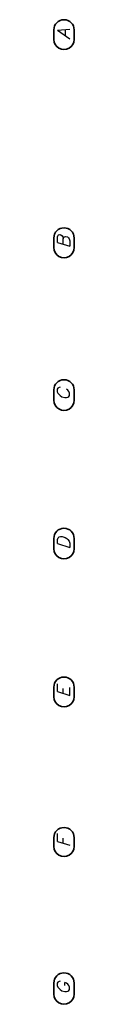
# Model space of a CAD drawing. Header units: millimetres. Extents: x -50 to 85, y 0 to 206.
# Tile 142 of 152: x 36.222 to 36.68, y 138.483 to 160.618. Entities that reach past the tile are written whole.
import ezdxf

# ---------------------------------------------------------------- set-up
doc = ezdxf.new("R2010")
doc.units = ezdxf.units.MM
doc.layers.add('Geschnittene Kanten', color=7, linetype='Continuous', lineweight=20)
doc.styles.add('Italic', font='Italic', dxfattribs={"width": 1.15})

msp = doc.modelspace()

# ---------------------------------------------------------------- linework, layer by layer
at = {"layer": 'Geschnittene Kanten', "color": 2, "linetype": 'Continuous', "lineweight": 35}
for p, q in [((36.2217648, 160.3884856), (36.2217586, 160.174951)), ((36.6800982, 160.3884724), (36.680092, 160.1749378)), ((36.2218486, 155.7094521), (36.2218425, 155.4959175)), ((36.6801819, 155.7094389), (36.6801758, 155.4959043)), ((36.2217653, 152.295373), (36.2217586, 152.0641741)), ((36.6800986, 152.2953598), (36.680092, 152.0641609)), ((36.2217653, 148.9562815), (36.2217586, 148.7250826)), ((36.2217653, 148.9562815), (36.2217586, 148.7250826)), ((36.2217653, 148.9562815), (36.2217586, 148.7250826)), ((36.6800986, 148.9562682), (36.680092, 148.7250694)), ((36.6800986, 148.9562682), (36.680092, 148.7250694)), ((36.6800986, 148.9562682), (36.680092, 148.7250694)), ((36.2218486, 145.6115954), (36.2218425, 145.398061)), ((36.2218486, 145.6115954), (36.2218425, 145.398061)), ((36.2218486, 145.6115954), (36.2218425, 145.398061)), ((36.6801819, 145.6115822), (36.6801758, 145.3980477)), ((36.6801819, 145.6115822), (36.6801758, 145.3980477)), ((36.6801819, 145.6115822), (36.6801758, 145.3980477)), ((36.2218482, 142.2285613), (36.2218425, 142.0330037)), ((36.2218482, 142.2285613), (36.2218425, 142.0330037)), ((36.2218482, 142.2285613), (36.2218425, 142.0330037)), ((36.6801815, 142.2285481), (36.6801758, 142.0329905)), ((36.6801815, 142.2285481), (36.6801758, 142.0329905)), ((36.6801815, 142.2285481), (36.6801758, 142.0329905)), ((36.2217658, 138.9609181), (36.2217586, 138.7118987)), ((36.2217658, 138.9609181), (36.2217586, 138.7118987)), ((36.2217658, 138.9609181), (36.2217586, 138.7118987)), ((36.6800992, 138.9609049), (36.680092, 138.7118854)), ((36.6800992, 138.9609049), (36.680092, 138.7118854)), ((36.6800992, 138.9609049), (36.680092, 138.7118854))]:
    msp.add_line(p, q, dxfattribs=at)
for centre, start, end in [((36.4509315, 160.388479), 359.99834442, 179.99834442), ((36.4509253, 160.1749444), 179.99834442, 359.99834442), ((36.4510153, 155.7094455), 359.99834442, 179.99834442), ((36.4510092, 155.4959109), 179.99834442, 359.99834442), ((36.4509319, 152.2953664), 359.99834442, 179.99834442), ((36.4509253, 152.0641675), 179.99834442, 359.99834442), ((36.4509319, 148.9562749), 359.99834442, 179.99834442), ((36.4509319, 148.9562749), 359.99834442, 179.99834442), ((36.4509319, 148.9562749), 359.99834442, 179.99834442), ((36.4509253, 148.725076), 179.99834442, 359.99834442), ((36.4509253, 148.725076), 179.99834442, 359.99834442), ((36.4509253, 148.725076), 179.99834442, 359.99834442), ((36.4510153, 145.6115888), 359.99834442, 179.99834442), ((36.4510153, 145.6115888), 359.99834442, 179.99834442), ((36.4510153, 145.6115888), 359.99834442, 179.99834442), ((36.4510092, 145.3980543), 179.99834442, 359.99834442), ((36.4510092, 145.3980543), 179.99834442, 359.99834442), ((36.4510092, 145.3980543), 179.99834442, 359.99834442), ((36.4510148, 142.2285547), 359.99834442, 179.99834442), ((36.4510148, 142.2285547), 359.99834442, 179.99834442), ((36.4510148, 142.2285547), 359.99834442, 179.99834442), ((36.4510092, 142.0329971), 179.99834442, 359.99834442), ((36.4510092, 142.0329971), 179.99834442, 359.99834442), ((36.4510092, 142.0329971), 179.99834442, 359.99834442), ((36.4509325, 138.9609115), 359.99834442, 179.99834442), ((36.4509325, 138.9609115), 359.99834442, 179.99834442), ((36.4509325, 138.9609115), 359.99834442, 179.99834442), ((36.4509253, 138.711892), 179.99834442, 359.99834442), ((36.4509253, 138.711892), 179.99834442, 359.99834442), ((36.4509253, 138.711892), 179.99834442, 359.99834442)]:
    msp.add_arc(centre, 0.2291667, start, end, dxfattribs=at)

# ---------------------------------------------------------------- texts
at = {"layer": 'Geschnittene Kanten', "color": 2, "lineweight": 35, "style": 'Italic', "width": 1.15}
for s, p in [('A', (36.5792587, 160.1749407)), ('B', (36.5793418, 155.4729063)), ('C', (36.5745832, 152.048379)), ('D', (36.579258, 148.7007183)), ('D', (36.579258, 148.7007183)), ('D', (36.579258, 148.7007183)), ('E', (36.5793418, 145.3732456)), ('E', (36.5793418, 145.3732456)), ('E', (36.5793418, 145.3732456)), ('F', (36.5793417, 142.0070609)), ('F', (36.5793417, 142.0070609)), ('F', (36.5793417, 142.0070609)), ('G', (36.5745832, 138.6952015)), ('G', (36.5745832, 138.6952015)), ('G', (36.5745832, 138.6952015))]:
    msp.add_text(s, height=0.275, rotation=89.99834277, dxfattribs=at).set_placement(p)

doc.saveas('drawing.dxf')
